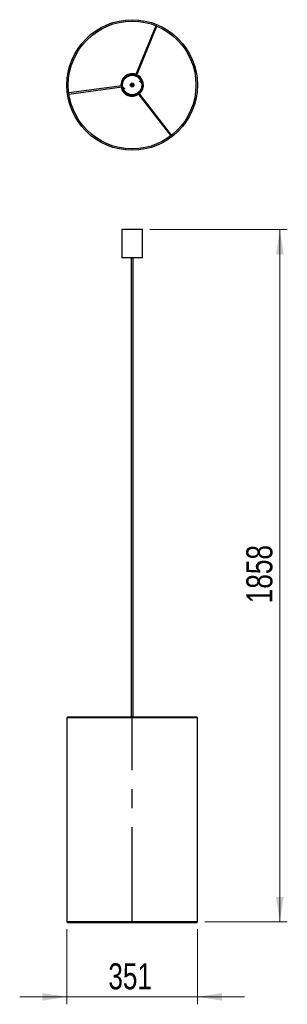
# Model space of a CAD drawing. Header units: millimetres. Extents: x 70 to 106, y 64 to 196.
import ezdxf

# ---------------------------------------------------------------- set-up
doc = ezdxf.new("R2010")
doc.units = ezdxf.units.MM
doc.linetypes.add('CENTERX2', pattern=[20.32, 12.7, -2.54, 2.54, -2.54])
doc.styles.add('SLDTEXTSTYLE0', font='TXT', dxfattribs={"width": 0.75})
doc.dimstyles.new('SLDDIMSTYLE0', dxfattribs={"dimtxt": 3.5, "dimasz": 3.302, "dimexe": 0, "dimexo": 0.0625, "dimgap": 0.875, "dimtad": 1, "dimdec": 1, "dimlfac": 20, "dimrnd": 1e-09, "dimzin": 12, "dimdsep": 46, "dimtxsty": 'SLDTEXTSTYLE0', "dimsah": 1, "dimcen": 0.09, "dimadec": 0, "dimazin": 3, "dimtfac": 1, "dimtdec": 1, "dimtofl": 0, "dimtmove": 0, "dimatfit": 3, "dimfxl": 0, "dimfrac": 2, "dimtolj": 1, "dimtzin": 12, "dimarcsym": 0})
doc.dimstyles.new('SLDDIMSTYLE1', dxfattribs={"dimtxt": 3.5, "dimasz": 3.302, "dimexe": 0, "dimexo": 0.0625, "dimgap": 0.875, "dimtad": 1, "dimdec": 0, "dimlfac": 20, "dimrnd": 1e-09, "dimzin": 12, "dimdsep": 46, "dimtxsty": 'SLDTEXTSTYLE0', "dimsah": 1, "dimcen": 0.09, "dimadec": 0, "dimazin": 3, "dimtfac": 1, "dimtdec": 0, "dimtmove": 0, "dimatfit": 0, "dimfxl": 0, "dimfrac": 2, "dimtolj": 1, "dimtzin": 12, "dimarcsym": 0})

# ---------------------------------------------------------------- blocks, each defined once
blk = doc.blocks.new('_D')
at = {"color": 7, "linetype": 'Continuous', "lineweight": 18}
for p, q in [((87.53, 168.24), (106.01, 168.24)), ((105.01, 168.24), (105.01, 75.34)), ((94.92, 75.34), (106.01, 75.34))]:
    blk.add_line(p, q, dxfattribs=at)
for points in [[(105.01, 168.24), (104.5, 164.94), (105.52, 164.94)], [(105.01, 75.34), (105.52, 78.65), (104.5, 78.65)]]:
    blk.add_solid(points, dxfattribs=at)
at = {"color": 7, "linetype": 'Continuous', "lineweight": 18, "insert": (100.5, 118.09), "char_height": 3.5, "attachment_point": 1, "rotation": 90, "style": 'SLDTEXTSTYLE0'}
blk.add_mtext('1858', dxfattribs=at)
blk = doc.blocks.new('_D_1')
at = {"color": 7, "linetype": 'Continuous', "lineweight": 18}
for p, q in [((76.39, 74.34), (76.39, 64.25)), ((93.92, 74.34), (93.92, 64.25)), ((76.39, 65.25), (70.04, 65.25)), ((76.39, 65.25), (93.92, 65.25)), ((93.92, 65.25), (100.27, 65.25))]:
    blk.add_line(p, q, dxfattribs=at)
for points in [[(76.39, 65.25), (73.09, 65.76), (73.09, 64.74)], [(93.92, 65.25), (97.23, 64.74), (97.23, 65.76)]]:
    blk.add_solid(points, dxfattribs=at)
at = {"color": 7, "linetype": 'Continuous', "lineweight": 18, "insert": (81.96, 69.76), "char_height": 3.5, "attachment_point": 1, "style": 'SLDTEXTSTYLE0'}
blk.add_mtext('351', dxfattribs=at)

msp = doc.modelspace()

# ---------------------------------------------------------------- linework, layer by layer
at = {"color": 7, "linetype": 'Continuous', "lineweight": 25}
for p, q in [((88.3496, 195.6198), (85.6093, 188.956)), ((85.748, 188.8989), (88.4883, 195.5627)), ((85.333, 187.7351), (85.3854, 187.7581)), ((86.3149, 188.2475), (86.1796, 188.1881)), ((86.2398, 188.0508), (86.1796, 188.1881)), ((86.2398, 188.0508), (86.3752, 188.1101)), ((83.7857, 187.5493), (76.6446, 186.5906)), ((76.6645, 186.442), (83.8057, 187.4007)), ((84.0731, 187.2646), (83.9377, 187.2052)), ((83.9979, 187.0679), (84.1333, 187.1272)), ((84.0731, 187.2646), (84.1333, 187.1272)), ((85.9356, 186.5248), (90.3365, 180.8197)), ((90.4552, 180.9113), (86.0544, 186.6164)), ((83.7814, 168.2411), (83.7814, 164.4411)), ((86.5314, 168.2411), (83.7814, 168.2411)), ((86.5314, 164.4411), (86.5314, 168.2411)), ((86.5314, 164.4411), (83.7814, 164.4411)), ((85.0239, 164.4411), (85.0239, 102.7878)), ((85.2889, 102.7878), (85.2889, 164.4411)), ((76.3894, 102.6936), (76.3894, 75.3433)), ((93.8292, 102.7878), (76.4837, 102.7878)), ((93.9235, 75.3433), (93.9235, 102.6936)), ((76.4827, 75.25), (93.8302, 75.25))]:
    msp.add_line(p, q, dxfattribs=at)
at = {"color": 1, "linetype": 'Continuous', "lineweight": 25}
for p, q in [((85.2938, 187.7179), (85.333, 187.7351)), ((93.9235, 102.6936), (76.3894, 102.6936)), ((93.9235, 75.3433), (76.3894, 75.3433))]:
    msp.add_line(p, q, dxfattribs=at)
at = {"color": 7, "linetype": 'CENTERX2'}
msp.add_line((85.1564, 75.3434), (85.1564, 102.7684), dxfattribs=at)
at = {"color": 7, "linetype": 'Continuous', "lineweight": 25}
for radius in [8.767, 8.5785, 1.375, 1.3, 0.25, 0.1927, 0.1325]:
    msp.add_circle((85.1564, 187.6577), radius, dxfattribs=at)
for centre, radius, start, end in [((85.1564, 187.6577), 1.5135, 70.48655, 184.805719), ((85.1564, 187.6577), 1.5135, 310.48655, 64.805719), ((85.1564, 187.6577), 0.15, 113.674328, 23.674328), ((85.1564, 187.6577), 0.15, 23.674328, 113.674328), ((85.1564, 187.6577), 1.5135, 190.48655, 304.805719), ((76.4837, 102.6936), 0.0943, 90, 180), ((93.8292, 102.6936), 0.0943, 0, 90), ((76.4827, 75.3433), 0.0933, 180, 270), ((93.8302, 75.3433), 0.0933, 270, 0)]:
    msp.add_arc(centre, radius, start, end, dxfattribs=at)
at = {"color": 1, "linetype": 'Continuous', "lineweight": 25}
for start, end in [(70.488413, 184.803856), (310.488413, 64.803856), (190.488413, 249.083119), (249.083119, 304.803856)]:
    msp.add_arc((85.1564, 187.6577), 1.5125, start, end, dxfattribs=at)

# ---------------------------------------------------------------- dimensions: what is measured, and where the dimension line sits
at = {"color": 7, "linetype": 'Continuous', "lineweight": 18}
for base, p1, angle, dimstyle, picture, middle in [((105.012, 75.3433), (86.5314, 168.2411), 90, 'SLDDIMSTYLE0', '_D', (105.012, 123.2625)), ((93.9235, 65.25), (76.3894, 75.3433), 0, 'SLDDIMSTYLE1', '_D_1', (85.8388, 65.25))]:
    dim = msp.add_linear_dim(base=base, p1=p1, p2=(93.9235, 75.3433), angle=angle, dimstyle=dimstyle, dxfattribs=at)
    dim.commit()
    dim.dimension.update_dxf_attribs({"geometry": picture, "text_midpoint": middle, "dimtype": 160})

doc.saveas('drawing.dxf')
